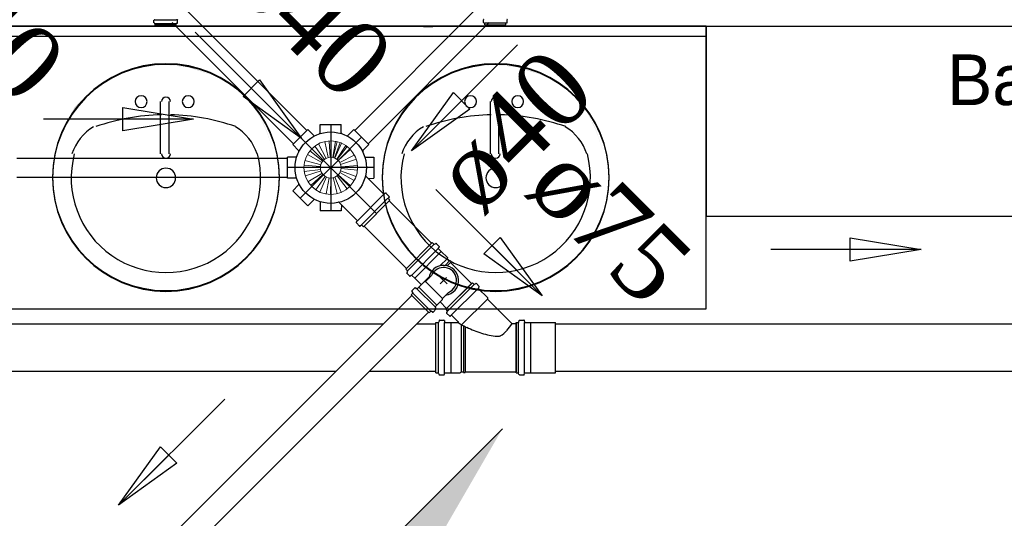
# Model space of a CAD drawing. Header units: millimetres. Extents: x 335 to 739279, y -1 to 84.
# Tile 82 of 244: x 382.1 to 384.88, y 20.92 to 22.33. Entities that reach past the tile are written whole.
import ezdxf

# ---------------------------------------------------------------- set-up
doc = ezdxf.new("R2010")
doc.units = ezdxf.units.MM
doc.header["$MEASUREMENT"] = 0
doc.linetypes.add('DASHDOT', pattern=[25.4, 12.7, -6.35, 0, -6.35])
for name, color, linetype, lineweight in [('CV-Colunas', 7, 'Continuous', 20), ('CV-Sentido tubo', 7, 'Continuous', 20), ('CV-Seção tubo', 1, 'Continuous', 30), ('Nível 1', 7, 'Continuous', 5), ('Simbolos', 1, 'Continuous', 30), ('Simbolos_int', 1, 'Continuous', 30), ('TQ-Sentido tubo', 7, 'Continuous', 20), ('TQ-Seção tubo', 1, 'Continuous', 30), ('TQ-Textos tubo', 7, 'Continuous', 20)]:
    doc.layers.add(name, color=color, linetype=linetype, lineweight=lineweight)
doc.styles.add('CenturyGothic', font='GOTHIC.TTF')
doc.styles.add('TimesNewRoman', font='times.ttf')
doc.dimstyles.get("Standard").update_dxf_attribs({"dimtxt": 0.18, "dimasz": 0.18, "dimexe": 0.18, "dimexo": 0.0625, "dimgap": 0.09, "dimtad": 0, "dimtih": 1, "dimtoh": 1, "dimdec": 4, "dimzin": 0, "dimdsep": 46, "dimtxsty": 'Standard', "dimcen": 0.09, "dimadec": 0, "dimazin": 0, "dimtfac": 1, "dimtdec": 4, "dimtofl": 0, "dimtmove": 0, "dimatfit": 3, "dimfxl": 0, "dimtolj": 1, "dimtzin": 0, "dimarcsym": 0})

msp = doc.modelspace()

# ---------------------------------------------------------------- hatches: boundary and pattern name
at = {"linetype": 'Continuous'}
for points in [[(382.8338, 21.8849), (382.8368, 21.8859), (382.8218, 21.9559), (382.7978, 22.0239), (382.7668, 22.0849), (382.7118, 22.1359), (382.6498, 22.1729), (382.5798, 22.1959), (382.5088, 22.2039), (382.4388, 22.1959), (382.3758, 22.1729), (382.3138, 22.1359), (382.2588, 22.0829), (382.2278, 22.0219), (382.2048, 21.9559), (382.2048, 21.9559), (382.2278, 22.0239), (382.2668, 22.0869), (382.3138, 22.1359), (382.3758, 22.1729), (382.4468, 22.1959), (382.5168, 22.2039), (382.5868, 22.1959), (382.6498, 22.1729), (382.7118, 22.1359), (382.7668, 22.0849), (382.7978, 22.0219), (382.8218, 21.9559), (382.8368, 21.8859), (382.8368, 21.8839), (382.8368, 21.8839)], [(383.7628, 21.8849), (383.7668, 21.8859), (383.7508, 21.9559), (383.7278, 22.0239), (383.6968, 22.0849), (383.6418, 22.1359), (383.5798, 22.1729), (383.5088, 22.1959), (383.4388, 22.2039), (383.3688, 22.1959), (383.3058, 22.1729), (383.2438, 22.1359), (383.1888, 22.0829), (383.1578, 22.0219), (383.1338, 21.9559), (383.1338, 21.9559), (383.1578, 22.0239), (383.1968, 22.0869), (383.2438, 22.1359), (383.3058, 22.1729), (383.3758, 22.1959), (383.4468, 22.2039), (383.5168, 22.1959), (383.5798, 22.1729), (383.6418, 22.1359), (383.6968, 22.0849), (383.7278, 22.0219), (383.7508, 21.9559), (383.7668, 21.8859), (383.7668, 21.8839), (383.7668, 21.8839)], [(382.1638, 22.1079), (382.1638, 22.1099), (382.1638, 22.1099), (382.1638, 22.1079), (382.1638, 22.1079), (382.1638, 22.1079), (382.1638, 22.1079)], [(383.0938, 22.1079), (383.0938, 22.1099), (383.0938, 22.1099), (383.0938, 22.1079), (383.0938, 22.1079), (383.0938, 22.1079), (383.0938, 22.1079)]]:
    msp.add_hatch(color=8, dxfattribs=at).paths.add_polyline_path(points)
at = {"layer": 'CV-Colunas', "linetype": 'Continuous'}
msp.add_hatch(color=256, dxfattribs=at).paths.add_polyline_path([(382.9355, 20.6461), (383.0769, 20.5047), (383.4658, 21.1764), (382.9355, 20.6461)])

# ---------------------------------------------------------------- linework, layer by layer
at = {"color": 7}
for p, q in [((387.3188, 22.3109), (380.9888, 22.3109)), ((380.9938, 22.3119), (387.4618, 22.3119)), ((384.0408, 22.3119), (380.9938, 22.3119)), ((383.2698, 22.3099), (383.2428, 22.3099)), ((384.0408, 22.3119), (384.0408, 21.7759)), ((384.0408, 22.2839), (384.0408, 22.3119)), ((381.0168, 22.2839), (384.0408, 22.2839)), ((384.0408, 21.5149), (384.0408, 22.2839)), ((384.0408, 21.7759), (385.6578, 21.7759)), ((384.0408, 21.7759), (385.6578, 21.7759)), ((379.9678, 21.5149), (384.0408, 21.5149))]:
    msp.add_line(p, q, dxfattribs=at)
at = {"color": 8}
for p, q in [((382.5008, 22.0989), (382.5008, 21.9519)), ((382.5248, 22.0989), (382.5248, 21.9519)), ((383.4308, 22.0989), (383.4308, 21.9519)), ((383.4548, 22.0989), (383.4548, 21.9519))]:
    msp.add_line(p, q, dxfattribs=at)
for centre, radius, start, end in [((382.5168, 21.8859), 0.3201, 0, 180), ((382.5168, 21.8839), 0.3201, 0, 180), ((383.4468, 21.8859), 0.3201, 0, 180), ((383.4468, 21.8839), 0.3201, 0, 180), ((382.4468, 22.0989), 0.0168, 0, 180), ((382.5168, 22.0989), 0.0126, 0, 180), ((382.5798, 22.0989), 0.0168, 0, 180), ((383.3758, 22.0989), 0.0168, 0, 180), ((383.4468, 22.0989), 0.0126, 0, 180), ((383.5088, 22.0989), 0.0168, 0, 180), ((382.4468, 22.0989), 0.0168, 180, 0), ((382.5798, 22.0989), 0.0168, 180, 0), ((383.3758, 22.0989), 0.0168, 180, 0), ((383.5088, 22.0989), 0.0168, 180, 0), ((382.5168, 21.4619), 0.6, 91.2067, 109.209), ((382.5168, 21.4619), 0.6, 70.7914, 88.7933), ((383.4468, 21.4619), 0.6, 91.2067, 109.209), ((383.4468, 21.4619), 0.6, 70.7914, 88.7933), ((382.3838, 21.9089), 0.1387, 120.793, 162.19), ((382.6418, 21.9089), 0.1387, 17.8096, 59.2073), ((383.3138, 21.9089), 0.1387, 120.793, 162.19), ((383.5718, 21.9089), 0.1387, 17.8096, 59.2073), ((382.5168, 21.8839), 0.2672, 165.307, 14.6929), ((382.5168, 21.9519), 0.0126, 180, 0), ((383.4468, 21.8839), 0.2672, 165.307, 14.6929), ((383.4468, 21.9519), 0.0126, 180, 0), ((382.5168, 21.8839), 0.0274, 0, 180), ((383.4468, 21.8839), 0.0274, 0, 180), ((382.5168, 21.8859), 0.3201, 180, 0), ((382.5168, 21.8839), 0.3201, 180, 0), ((382.5168, 21.8839), 0.0274, 180, 0), ((383.4468, 21.8859), 0.3201, 180, 0), ((383.4468, 21.8839), 0.3201, 180, 0), ((383.4468, 21.8839), 0.0274, 180, 0)]:
    msp.add_arc(centre, radius, start, end, dxfattribs=at)
at = {"layer": 'CV-Colunas', "linetype": 'Continuous'}
msp.add_line((382.4052, 20.1158), (383.4658, 21.1764), dxfattribs=at)
at = {"layer": 'CV-Seção tubo'}
for p, q in [((383.2104, 21.5524), (382.429, 20.771)), ((383.2576, 21.5053), (382.4761, 20.7239))]:
    msp.add_line(p, q, dxfattribs=at)
at = {"layer": 'Nível 1'}
for p, q in [((382.964, 21.9361), (382.9364, 21.9735)), ((382.9682, 21.9389), (382.947, 21.9799)), ((382.9746, 21.941), (382.9647, 21.9863)), ((382.9795, 21.9417), (382.9774, 21.9877)), ((382.9816, 21.9424), (382.9816, 21.9877)), ((382.9873, 21.941), (382.9951, 21.987)), ((382.9887, 21.941), (383, 21.9863)), ((382.9922, 21.9403), (383.0085, 21.9834)), ((382.993, 21.9396), (383.012, 21.9813)), ((382.9986, 21.9368), (383.0241, 21.975)), ((382.9993, 21.9361), (383.0283, 21.9721)), ((382.9562, 21.9269), (382.9159, 21.9502)), ((382.959, 21.9311), (382.923, 21.9601)), ((383.0029, 21.9325), (383.0368, 21.9636)), ((383.0071, 21.9269), (383.0481, 21.9481)), ((382.9519, 21.9156), (382.9067, 21.9198)), ((382.9541, 21.9205), (382.9088, 21.9332)), ((383.0092, 21.9219), (383.0538, 21.9368)), ((383.0106, 21.9149), (383.0573, 21.9191)), ((383.0106, 21.9106), (383.0566, 21.9057)), ((382.9526, 21.9078), (382.9067, 21.9014)), ((382.9541, 21.9035), (382.9102, 21.8894)), ((382.9569, 21.8965), (382.9173, 21.8724)), ((382.9597, 21.8936), (382.9258, 21.8625)), ((382.9654, 21.888), (382.9392, 21.8505)), ((382.9696, 21.8866), (382.9505, 21.8434)), ((382.9767, 21.8837), (382.9682, 21.8385)), ((382.9816, 21.883), (382.9809, 21.8371)), ((382.9887, 21.8845), (382.9993, 21.8399)), ((382.993, 21.8859), (383.0113, 21.8434)), ((382.9993, 21.8894), (383.0276, 21.8526)), ((383.0029, 21.8929), (383.0375, 21.8611)), ((383.0071, 21.8986), (383.0481, 21.876)), ((383.0092, 21.9035), (383.0531, 21.888))]:
    msp.add_line(p, q, dxfattribs=at)
for radius in [0.0756, 0.0293]:
    msp.add_circle((382.9816, 21.9127), radius, dxfattribs=at)
at = {"layer": 'Simbolos'}
for p, q in [((382.4828, 22.3216), (382.4828, 22.3286)), ((382.4848, 22.3296), (382.4858, 22.3296)), ((382.5488, 22.3296), (382.5468, 22.3296)), ((382.5498, 22.3216), (382.5498, 22.3286)), ((383.4125, 22.3226), (383.4125, 22.3296)), ((383.4795, 22.3226), (383.4795, 22.3296)), ((382.4838, 22.3206), (382.4858, 22.3206)), ((382.4868, 22.3146), (382.4868, 22.3186)), ((382.5458, 22.3146), (382.4868, 22.3146)), ((382.5458, 22.3146), (382.5458, 22.3186)), ((382.5488, 22.3206), (382.5468, 22.3206)), ((383.4135, 22.3216), (383.4155, 22.3206)), ((383.4165, 22.3156), (383.4165, 22.3196)), ((383.4165, 22.3156), (383.4755, 22.3156)), ((383.4755, 22.3156), (383.4755, 22.3196)), ((383.4785, 22.3216), (383.4765, 22.3206)), ((382.9519, 22.0103), (382.9519, 22.0344)), ((382.9519, 22.0344), (383.0113, 22.0344)), ((382.9519, 22.0344), (383.0113, 22.0344)), ((382.9519, 22.0103), (382.9519, 22.0344)), ((383.0113, 22.0103), (383.0113, 22.0344)), ((383.0113, 22.0103), (383.0113, 22.0344)), ((382.8742, 21.9778), (382.9166, 22.0202)), ((382.8742, 21.9778), (382.9166, 22.0202)), ((382.9336, 22.0032), (382.9166, 22.0202)), ((382.9336, 22.0032), (382.9166, 22.0202)), ((383.0297, 22.0032), (383.0467, 22.0202)), ((383.0467, 22.0202), (383.0891, 21.9778)), ((382.8911, 21.9608), (382.8742, 21.9778)), ((382.8911, 21.9608), (382.8742, 21.9778)), ((383.0722, 21.9608), (383.0891, 21.9778)), ((382.8841, 21.9424), (382.86, 21.9424)), ((382.86, 21.883), (382.86, 21.9424)), ((382.86, 21.883), (382.86, 21.9424)), ((382.8841, 21.9424), (382.86, 21.9424)), ((383.0792, 21.9424), (383.1033, 21.9424)), ((383.1033, 21.9424), (383.1033, 21.883)), ((382.8841, 21.883), (382.86, 21.883)), ((382.8841, 21.883), (382.86, 21.883)), ((383.1308, 21.8385), (383.0799, 21.8894)), ((383.087, 21.8823), (383.1033, 21.883)), ((382.8911, 21.8647), (382.8742, 21.8477)), ((382.8911, 21.8647), (382.8742, 21.8477)), ((382.9166, 21.8053), (382.8742, 21.8477)), ((382.9166, 21.8053), (382.8742, 21.8477)), ((383.1358, 21.8406), (383.133, 21.8392)), ((383.1464, 21.8314), (383.1372, 21.8406)), ((383.1464, 21.83), (383.1443, 21.8279)), ((382.9336, 21.8222), (382.9166, 21.8053)), ((382.9336, 21.8222), (382.9166, 21.8053)), ((382.9519, 21.8152), (382.9519, 21.7911)), ((383.0559, 21.7635), (383.005, 21.8145)), ((383.012, 21.8074), (383.0113, 21.7911)), ((383.1485, 21.8208), (383.0736, 21.7459)), ((383.1485, 21.8208), (383.1443, 21.8251)), ((383.0113, 21.7911), (382.9519, 21.7911)), ((383.0538, 21.7586), (383.0552, 21.7614)), ((383.063, 21.748), (383.0538, 21.7572)), ((383.0644, 21.748), (383.0665, 21.7501)), ((383.0736, 21.7459), (383.0693, 21.7501)), ((383.2679, 21.7014), (383.193, 21.6264)), ((383.2679, 21.7014), (383.2722, 21.6972)), ((383.2743, 21.6965), (383.2778, 21.6986)), ((383.2793, 21.6986), (383.2877, 21.6901)), ((383.2849, 21.6858), (383.2877, 21.6887)), ((383.2856, 21.6837), (383.2934, 21.6759)), ((383.2934, 21.6759), (383.3104, 21.659)), ((383.3104, 21.659), (383.3097, 21.6554)), ((383.3097, 21.6554), (383.316, 21.6491)), ((383.3167, 21.6498), (383.3181, 21.6512)), ((383.3181, 21.6512), (383.321, 21.6484)), ((383.3196, 21.6455), (383.379, 21.5861)), ((383.3203, 21.6463), (383.321, 21.6484)), ((383.193, 21.6264), (383.1972, 21.6222)), ((383.1979, 21.6201), (383.1958, 21.6165)), ((383.1958, 21.6151), (383.2043, 21.6067)), ((383.2085, 21.6095), (383.2057, 21.6067)), ((383.2107, 21.6088), (383.2184, 21.601)), ((383.2488, 21.5918), (383.2658, 21.6088)), ((383.2184, 21.601), (383.2354, 21.584)), ((383.2298, 21.5755), (383.246, 21.5918)), ((383.2354, 21.584), (383.2382, 21.584)), ((383.246, 21.5918), (383.2488, 21.5918)), ((383.3063, 21.5131), (383.3813, 21.5881)), ((383.3813, 21.5881), (383.3853, 21.5841)), ((383.3873, 21.5841), (383.3903, 21.5861)), ((383.3923, 21.5861), (383.4003, 21.5771)), ((383.2085, 21.5543), (383.2121, 21.5579)), ((383.2085, 21.5543), (383.2595, 21.5034)), ((383.2107, 21.5649), (383.2192, 21.5734)), ((383.2107, 21.5635), (383.2128, 21.56)), ((383.2206, 21.5734), (383.2227, 21.5713)), ((383.2255, 21.5713), (383.2298, 21.5755)), ((383.2969, 21.5437), (383.3139, 21.5607)), ((383.3983, 21.5731), (383.4003, 21.5761)), ((383.3983, 21.5711), (383.4233, 21.5461)), ((383.2764, 21.5204), (383.2807, 21.5246)), ((383.2807, 21.5246), (383.2969, 21.5409)), ((383.2899, 21.5338), (383.3082, 21.5154)), ((383.2969, 21.5409), (383.2969, 21.5437)), ((383.4233, 21.5461), (383.4233, 21.5421)), ((383.4233, 21.5421), (383.4923, 21.4731)), ((383.2595, 21.5034), (383.263, 21.5069)), ((383.2687, 21.5055), (383.2651, 21.5077)), ((383.2701, 21.5055), (383.2786, 21.514)), ((383.2785, 21.5154), (383.2764, 21.5176)), ((383.3063, 21.5131), (383.3103, 21.5091)), ((383.3103, 21.5071), (383.3083, 21.5041)), ((383.3083, 21.5021), (383.3173, 21.4941)), ((383.3213, 21.4961), (383.3183, 21.4941)), ((383.3233, 21.4961), (383.3413, 21.4781)), ((383.2783, 21.3341), (383.2783, 21.4761)), ((383.2783, 21.4761), (383.2843, 21.4761)), ((383.2873, 21.4811), (383.2863, 21.4771)), ((383.2883, 21.4821), (383.3003, 21.4821)), ((383.3023, 21.4811), (383.3023, 21.4771)), ((383.3033, 21.4761), (383.3203, 21.4761)), ((383.3203, 21.4761), (383.3403, 21.4761)), ((383.4923, 21.4731), (383.5043, 21.4731)), ((383.5043, 21.3341), (383.5043, 21.4761)), ((383.5043, 21.4761), (383.5103, 21.4761)), ((383.5123, 21.4811), (383.5113, 21.4771)), ((383.5143, 21.4821), (383.5263, 21.4821)), ((383.5273, 21.4811), (383.5283, 21.4771)), ((383.5293, 21.4761), (383.5453, 21.4761)), ((383.5453, 21.4761), (383.5463, 21.4761)), ((383.5463, 21.4761), (383.6153, 21.4761)), ((383.2783, 21.3341), (383.2843, 21.3341)), ((383.2873, 21.3291), (383.2863, 21.3331)), ((383.2883, 21.3281), (383.3003, 21.3281)), ((383.3023, 21.3291), (383.3023, 21.3331)), ((383.3033, 21.3341), (383.3203, 21.3341)), ((383.3203, 21.3341), (383.3463, 21.3341)), ((383.3463, 21.3341), (383.3493, 21.3371)), ((383.3493, 21.3371), (383.3563, 21.3371)), ((383.3563, 21.3371), (383.3563, 21.3351)), ((383.3563, 21.3351), (383.3603, 21.3351)), ((383.3603, 21.3371), (383.5043, 21.3371)), ((383.3603, 21.3371), (383.3603, 21.3351)), ((383.5043, 21.3341), (383.5103, 21.3341)), ((383.5123, 21.3291), (383.5113, 21.3331)), ((383.5143, 21.3281), (383.5263, 21.3281)), ((383.5273, 21.3291), (383.5283, 21.3331)), ((383.5293, 21.3341), (383.5453, 21.3341)), ((383.5453, 21.3341), (383.5463, 21.3341)), ((383.5463, 21.3341), (383.6153, 21.3341))]:
    msp.add_line(p, q, dxfattribs=at)
msp.add_circle((382.9816, 21.9127), 0.1007, dxfattribs=at)
for centre, radius, start, end in [((382.4848, 22.3286), 0.00133, 95, 180), ((382.5488, 22.3286), 0.00133, 0, 85), ((383.4135, 22.3296), 0.00133, 95.0007, 179.999), ((383.4785, 22.3296), 0.00133, 0.0007, 85.0007), ((382.4848, 22.3216), 0.00133, 180, 255), ((382.4858, 22.3186), 0.00133, 0, 75), ((382.5478, 22.3186), 0.00133, 105, 180), ((382.5488, 22.3216), 0.00133, 285, 0), ((383.4135, 22.3226), 0.00133, 179.999, 255.001), ((383.4155, 22.3196), 0.00133, 0.0007, 75.0007), ((383.4765, 22.3196), 0.00133, 105.001, 179.999), ((383.4785, 22.3226), 0.00133, 285.001, 0.0007), ((382.935, 22.0047), 0.002, 225, 296.839), ((382.9491, 22.0103), 0.002, 288.161, 0), ((383.0142, 22.0103), 0.002, 180, 251.839), ((383.0283, 22.0047), 0.002, 243.161, 315), ((382.8841, 21.9453), 0.002, 270, 341.839), ((382.8897, 21.9594), 0.002, 333.161, 45), ((383.0736, 21.9594), 0.002, 135, 206.839), ((382.8841, 21.8802), 0.002, 18.161, 90), ((383.0813, 21.8908), 0.002, 167.613, 225), ((382.8897, 21.8661), 0.002, 315, 26.839), ((383.1323, 21.8399), 0.00133, 225, 310), ((383.1365, 21.8399), 0.00133, 45, 130), ((383.1457, 21.8265), 0.00133, 140, 225), ((383.1457, 21.8307), 0.00133, 320, 45), ((382.935, 21.8208), 0.002, 63.161, 135), ((383.0036, 21.813), 0.002, 45, 102.387), ((383.0545, 21.7579), 0.00133, 140, 225), ((383.0545, 21.7621), 0.00133, 320, 45), ((383.0637, 21.7487), 0.00133, 225, 310), ((383.0679, 21.7487), 0.00133, 45, 130), ((383.2729, 21.6979), 0.00133, 225.001, 300.001), ((383.2785, 21.6979), 0.00133, 45.0012, 120.001), ((383.287, 21.6894), 0.00133, 320.001, 45.0012), ((383.2863, 21.6844), 0.00133, 140.001, 225.001), ((383.1965, 21.6158), 0.00133, 150.001, 225.001), ((383.1965, 21.6215), 0.00133, 330.001, 45.0012), ((383.205, 21.6074), 0.00133, 225.001, 310.001), ((383.21, 21.6081), 0.00133, 45.0012, 130.001), ((383.2998, 21.5946), 0.0365, 292.954, 157.048), ((383.3863, 21.5851), 0.00133, 225, 300), ((383.3913, 21.5851), 0.00133, 45, 120), ((383.3993, 21.5761), 0.00133, 320, 45), ((383.2114, 21.5642), 0.00133, 135.001, 210.001), ((383.2107, 21.5593), 0.00133, 315.001, 30.0012), ((383.2199, 21.5727), 0.00133, 50.0012, 135.001), ((383.2241, 21.5727), 0.00133, 230.001, 315.001), ((383.3993, 21.5721), 0.00133, 140, 225), ((383.2644, 21.5055), 0.00133, 60.0012, 135.001), ((383.2694, 21.5062), 0.00133, 240.001, 315.001), ((383.2778, 21.519), 0.00133, 135.001, 220.001), ((383.2778, 21.5147), 0.00133, 315.001, 40.0012), ((383.3093, 21.5031), 0.00133, 150, 225), ((383.3093, 21.5081), 0.00133, 330, 45), ((383.3183, 21.4951), 0.00133, 225, 310), ((383.3223, 21.4951), 0.00133, 45, 130), ((383.2843, 21.4771), 0.00133, 270, 345), ((383.2883, 21.4811), 0.00133, 90, 165), ((383.3003, 21.4811), 0.00133, 5, 90), ((383.3033, 21.4771), 0.00133, 185, 270), ((383.3403, 21.4771), 0.00133, 270, 45), ((383.4343, 21.6071), 0.1609, 234.468, 244.373), ((383.3603, 21.5551), 0.1559, 319.113, 328.264), ((383.2423, 21.6341), 0.2976, 327.202, 327.24), ((383.5103, 21.4771), 0.00133, 270, 345), ((383.5143, 21.4811), 0.00133, 90.0001, 165), ((383.5263, 21.4811), 0.00133, 5.0001, 90.0001), ((383.5293, 21.4771), 0.00133, 185, 270), ((383.4863, 21.7151), 0.2804, 244.373, 253.588), ((383.4823, 21.7141), 0.2789, 254.329, 263.568), ((383.4563, 21.4461), 0.00845, 277.816, 298.934), ((383.4243, 21.5001), 0.0716, 299.746, 318.17), ((383.4533, 21.5421), 0.105, 268.842, 272.25), ((383.2843, 21.3331), 0.00133, 15, 90), ((383.2883, 21.3291), 0.00133, 195, 270), ((383.3003, 21.3291), 0.00133, 270, 355), ((383.3033, 21.3331), 0.00133, 90, 175), ((383.5103, 21.3331), 0.00133, 15.0001, 90.0001), ((383.5143, 21.3291), 0.00133, 195, 270), ((383.5263, 21.3291), 0.00133, 270, 355), ((383.5293, 21.3331), 0.00133, 90.0001, 175)]:
    msp.add_arc(centre, radius, start, end, dxfattribs=at)
at = {"layer": 'Simbolos_int'}
for p, q in [((382.4868, 22.3296), (382.5458, 22.3296)), ((382.4868, 22.3196), (382.5458, 22.3196)), ((383.4755, 22.3206), (383.4165, 22.3206)), ((383.0566, 21.7628), (383.1315, 21.8378)), ((383.0679, 21.7515), (383.1429, 21.8265)), ((383.2729, 21.6965), (383.1979, 21.6215)), ((383.2849, 21.6844), (383.21, 21.6095)), ((383.2934, 21.6759), (383.2184, 21.601)), ((383.3097, 21.6554), (383.2906, 21.6364)), ((383.3167, 21.6498), (383.304, 21.6371)), ((383.3203, 21.6463), (383.3097, 21.6356)), ((383.2884, 21.6059), (383.3097, 21.5847)), ((383.258, 21.6038), (383.246, 21.5918)), ((383.2969, 21.5437), (383.2488, 21.5918)), ((383.2906, 21.5854), (383.3082, 21.6031)), ((383.2998, 21.5946), (383.2906, 21.5854)), ((383.3082, 21.5154), (383.379, 21.5861)), ((383.3113, 21.5081), (383.3863, 21.5831)), ((383.2128, 21.5586), (383.2637, 21.5077)), ((383.2248, 21.5706), (383.2757, 21.5197)), ((383.2807, 21.5246), (383.2298, 21.5755)), ((383.3223, 21.4971), (383.3973, 21.5721)), ((383.3503, 21.4691), (383.4233, 21.5421)), ((383.2853, 21.3341), (383.2853, 21.4761)), ((383.3023, 21.3341), (383.3023, 21.4761)), ((383.3203, 21.4761), (383.3203, 21.3341)), ((383.3493, 21.4701), (383.3493, 21.3371)), ((383.3563, 21.4661), (383.3563, 21.3371)), ((383.5043, 21.4731), (383.5043, 21.3371)), ((383.5113, 21.3341), (383.5113, 21.4761)), ((383.5283, 21.3341), (383.5283, 21.4761)), ((383.5463, 21.3341), (383.5463, 21.4761)), ((383.6153, 21.3341), (383.6153, 21.4761)), ((383.3603, 21.4641), (383.3603, 21.3371))]:
    msp.add_line(p, q, dxfattribs=at)
at = {"layer": 'Simbolos_int', "linetype": 'DASHDOT', "ltscale": 0.05}
for p, q in [((382.9816, 22.0344), (382.9816, 21.7911)), ((383.0679, 21.999), (382.8954, 21.8265)), ((382.8954, 21.999), (383.111, 21.7833)), ((383.1033, 21.9127), (382.86, 21.9127))]:
    msp.add_line(p, q, dxfattribs=at)
at = {"layer": 'Simbolos_int'}
msp.add_arc((383.2998, 21.5946), 0.0424, 277.862, 172.14, dxfattribs=at)
at = {"layer": 'TQ-Seção tubo'}
for p, q in [((382.5722, 22.3599), (382.9142, 22.0179)), ((383.391, 22.3598), (383.0491, 22.0179)), ((382.5344, 22.3222), (382.8765, 21.9801)), ((383.4287, 22.3221), (383.0868, 21.9801)), ((382.096, 21.9394), (382.86, 21.9394)), ((382.096, 21.8861), (382.86, 21.8861)), ((383.1464, 21.8187), (383.2658, 21.6993)), ((383.0757, 21.748), (383.1951, 21.6286)), ((383.379, 21.5861), (383.3791, 21.586)), ((383.3082, 21.5154), (383.3084, 21.5153)), ((379.1908, 21.4718), (383.1298, 21.4718)), ((383.2241, 21.4718), (383.2783, 21.4718)), ((383.6153, 21.4718), (387.4472, 21.4718)), ((379.0574, 21.3385), (382.9964, 21.3385)), ((383.0908, 21.3385), (383.2783, 21.3385)), ((383.6153, 21.3385), (387.4472, 21.3385))]:
    msp.add_line(p, q, dxfattribs=at)

# ---------------------------------------------------------------- texts
at = {"color": 7, "insert": (384.7198, 22.0871), "char_height": 0.14299, "width": 2.163056, "attachment_point": 7, "line_spacing_factor": 0.798, "style": 'CenturyGothic'}
msp.add_mtext('Banco fixo', dxfattribs=at)
at = {"layer": 'TQ-Textos tubo', "char_height": 0.2118, "width": 0.896301, "line_spacing_factor": 0.798, "style": 'TimesNewRoman'}
for s, insert, attachment_point, rotation in [('ø40', (382.6752, 22.4211), 7, 314.9999), ('ø40', (381.9212, 22.2393), 8, 314.9999), ('ø40', (383.408, 21.7662), 7, 45.0001), ('ø75', (383.687, 21.6721), 8, 314.9999)]:
    msp.add_mtext(s, dxfattribs=dict(at, insert=insert, attachment_point=attachment_point, rotation=rotation))

# ---------------------------------------------------------------- leaders
at = {"layer": 'CV-Sentido tubo'}
msp.add_leader([(382.3832, 20.9606), (382.6827, 21.2601)], dimstyle='Standard', override={"dimasz": 0.2, "dimldrblk": 'CLOSED'}, dxfattribs=at)
at = {"layer": 'TQ-Sentido tubo'}
for points in [[(382.899, 21.9954), (382.5995, 22.2949)], [(383.2092, 21.9597), (383.5087, 22.2592)], [(382.5948, 22.0498), (382.1712, 22.0498)], [(383.5778, 21.5512), (383.2783, 21.8508)], [(384.6463, 21.6819), (384.2227, 21.6819)]]:
    msp.add_leader(points, dimstyle='Standard', override={"dimasz": 0.2, "dimldrblk": 'CLOSED'}, dxfattribs=at)

doc.saveas('drawing.dxf')
